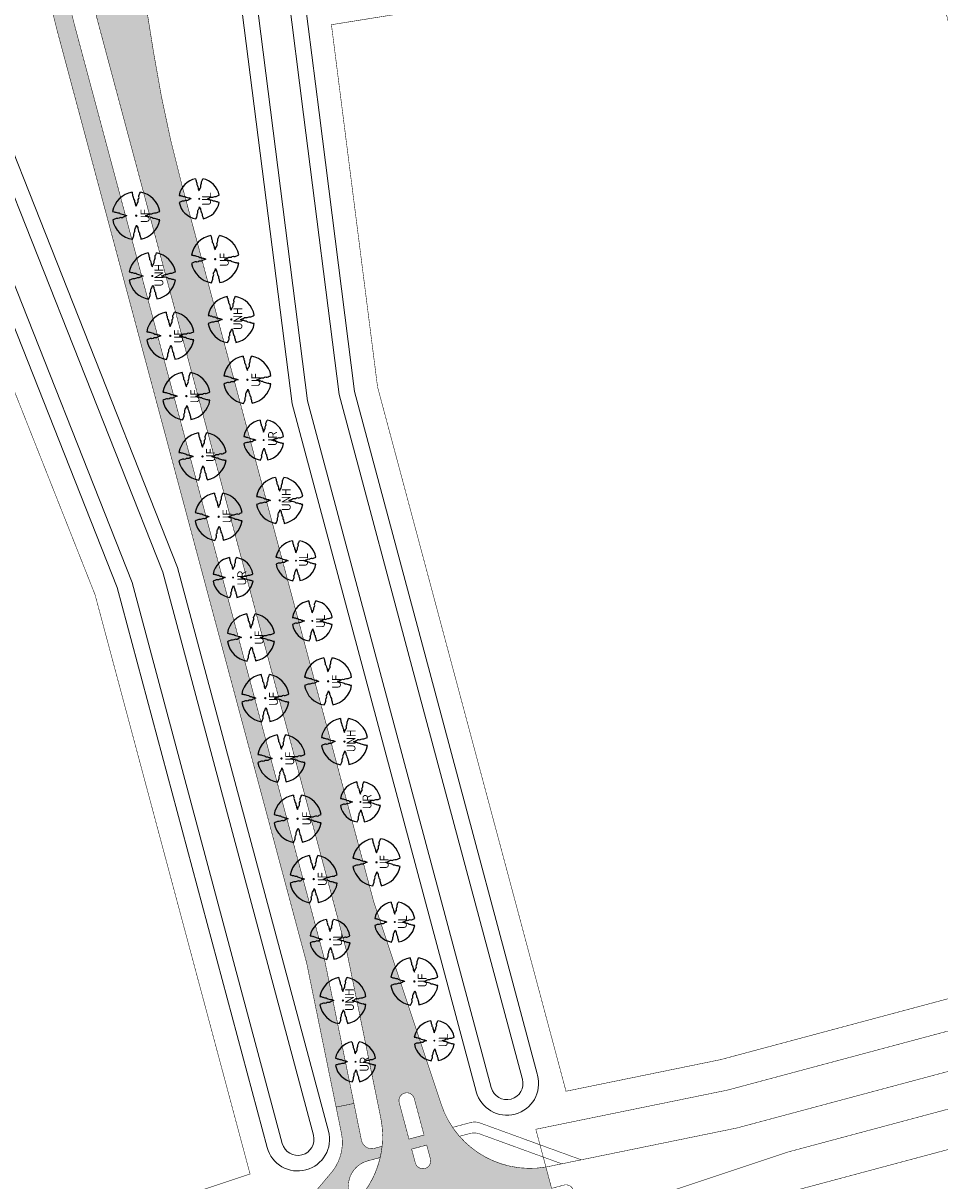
# Model space of a CAD drawing. Header units: metres. Extents: x 102000 to 105000, y 414600 to 420766.
# Tile 163 of 256: x 103033 to 103209, y 419170 to 419392. Entities that reach past the tile are written whole.
import ezdxf

# ---------------------------------------------------------------- set-up
doc = ezdxf.new("R2010")
doc.units = ezdxf.units.M
doc.layers.get('0').update_dxf_attribs({"color": 8})
for name, color, linetype, lineweight in [('00-Ontwerp DKIV', 8, 'Continuous', 0), ('N-WE-GR-BOOM-T35-500', 50, 'Continuous', 35), ('N-WE-GW-TALUDLIJN-G', 90, 'Continuous', 18), ('N-WE-WH-WATERLIJN-G', 150, 'Continuous', 5)]:
    doc.layers.add(name, color=color, linetype=linetype, lineweight=lineweight)
doc.layers.add('N-GV-GR-BOOM_2020-2021-S', color=7, linetype='Continuous', lineweight=25, true_color=0x1f7f00)
doc.styles.add('NLCS-ISO-M500-T35', font='NLCS-ISO.ttf', dxfattribs={"height": 1.75})

# ---------------------------------------------------------------- blocks, each defined once
blk = doc.blocks.new('N-SGR-BOOM_1E GROOTTE')
at = {"ltscale": 0.1}
h = blk.add_hatch(color=256, dxfattribs=at)
edge = h.paths.add_edge_path()
edge.add_arc((-0.001990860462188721, 0.003386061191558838), 0.15, 0, 360)
at = {"flags": 128}
for points in [[(-0.524, 2.9575), (-0.514, 2.7865), (-0.463, 2.7055), (-0.451, 2.6245), (-0.454, 2.5555), (-0.41, 2.4485), (-0.369, 2.3205), (-0.356, 2.1315), (-0.288, 2.0405), (-0.234, 1.9285), (-0.203, 1.7705), (-0.139, 1.5935), (-0.134, 1.4535), (-0.085, 1.3455), (-0.039, 1.2505), (-0.004, 1.1785), (0.06100000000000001, 1.3985), (0.129, 1.5215), (0.191, 1.6395), (0.24, 1.7205), (0.246, 1.8335), (0.231, 1.9505), (0.258, 2.0405), (0.313, 2.1495), (0.354, 2.2995), (0.34, 2.3615), (0.339, 2.5025), (0.381, 2.6195), (0.426, 2.7135), (0.467, 2.8215), (0.53, 2.9555)], [(-2.958, 0.5175000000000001), (-2.785, 0.5075000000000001), (-2.702, 0.4585), (-2.622, 0.4455), (-2.554, 0.4515), (-2.446, 0.4055), (-2.32, 0.3645), (-2.13, 0.3505), (-2.041, 0.2835), (-1.924, 0.2255), (-1.766, 0.1955), (-1.593, 0.1345), (-1.453, 0.1295), (-1.344, 0.0805), (-1.25, 0.0355), (-1.177, -0.0015), (-1.397, -0.0655), (-1.521, -0.1335), (-1.638, -0.1955), (-1.719, -0.2455), (-1.831, -0.2495), (-1.949, -0.2355), (-2.041, -0.2625), (-2.149, -0.3165), (-2.297, -0.3585), (-2.359, -0.3455), (-2.501, -0.3465), (-2.617, -0.3875), (-2.711, -0.4315), (-2.82, -0.4705), (-2.954, -0.5355)], [(2.952, -0.5145000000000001), (2.779, -0.5045000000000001), (2.697, -0.4545), (2.618, -0.4415), (2.55, -0.4475), (2.439, -0.4015), (2.313, -0.3605), (2.125, -0.3465), (2.034, -0.2805), (1.92, -0.2245), (1.763, -0.1925), (1.588, -0.1305), (1.446, -0.1255), (1.339, -0.0775), (1.244, -0.0305), (1.172, 0.005500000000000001), (1.392, 0.0695), (1.515, 0.1365), (1.632, 0.1995), (1.712, 0.2495), (1.824, 0.2535), (1.944, 0.2385), (2.034, 0.2665), (2.142, 0.3195), (2.292, 0.3635), (2.354, 0.3495), (2.494, 0.3485), (2.612, 0.3885), (2.706, 0.4365), (2.815, 0.4755), (2.95, 0.5385)], [(-0.479, -2.9585), (-0.414, -2.8235), (-0.373, -2.7165), (-0.33, -2.6225), (-0.289, -2.5045), (-0.288, -2.3645), (-0.303, -2.3005), (-0.26, -2.1515), (-0.208, -2.0425), (-0.18, -1.9525), (-0.193, -1.8345), (-0.188, -1.7235), (-0.138, -1.6425), (-0.075, -1.5255), (-0.007, -1.4015), (0.055, -1.1805), (0.093, -1.2535), (0.137, -1.3475), (0.186, -1.4565), (0.192, -1.5955), (0.254, -1.7715), (0.284, -1.9305), (0.34, -2.0425), (0.407, -2.1335), (0.422, -2.3225), (0.463, -2.4495), (0.508, -2.5585), (0.502, -2.6255), (0.516, -2.7085), (0.5650000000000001, -2.7875), (0.5760000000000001, -2.9405)]]:
    blk.add_lwpolyline(points, dxfattribs=at)
for start, end in [(100.0002194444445, 170.1098166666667), (10.29992500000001, 79.79196666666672), (190.3241250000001, 260.8432527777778), (281.0945583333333, 350.0620888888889)]:
    blk.add_arc((-0.001990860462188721, 0.003386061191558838), 2.999994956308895, start, end)

msp = doc.modelspace()

# ---------------------------------------------------------------- hatches: boundary and pattern name
at = {"layer": '00-Ontwerp DKIV', "transparency": 33554623}
h = msp.add_hatch(color=256, dxfattribs=at)
h.dxf.hatch_style = 1
edge = h.paths.add_edge_path()
edge.add_line((103033.0812714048, 419422.9707705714), (103033.0810908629, 419422.9707416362))
edge.add_line((103033.0810908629, 419422.9707416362), (103033.9557693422, 419417.5099868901))
edge.add_line((103033.9557693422, 419417.5099868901), (103035.6407670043, 419406.99642204))
edge.add_arc((103191.4029866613, 419431.9602644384), 157.7499999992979, 189.105299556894, 194.9859521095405)
edge.add_line((103039.018181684, 419391.1689208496), (103087.0617295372, 419211.6919527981))
edge.add_line((103087.0617295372, 419211.6919527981), (103092.7232568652, 419183.9941474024))
edge.add_line((103092.7232568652, 419183.9941474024), (103096.1523546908, 419184.6950668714))
edge.add_line((103096.1523546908, 419184.6950668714), (103090.4698186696, 419212.4956527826))
edge.add_line((103090.4698186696, 419212.4956527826), (103072.1161587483, 419281.0596823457))
edge.add_line((103072.1161587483, 419281.0596823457), (103042.8567141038, 419390.3646076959))
edge.add_line((103042.8567141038, 419390.3646076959), (103042.3991440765, 419392.0739585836))
edge.add_arc((103191.4029866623, 419431.960264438), 154.2500000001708, 189.1052995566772, 194.9859521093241, ccw=False)
edge.add_line((103039.0966641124, 419407.55029493), (103037.4180128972, 419418.0242610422))
edge.add_line((103037.4180128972, 419418.0242610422), (103036.5364899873, 419423.5245347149))
edge.add_line((103036.5364899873, 419423.5245347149), (103036.2201807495, 419425.4981503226))
edge.add_line((103036.2201807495, 419425.4981503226), (103034.870358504, 419433.9203837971))
edge.add_arc((103191.126277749, 419458.9633508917), 158.2500000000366, 176.5488766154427, 189.1052995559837, ccw=False)
edge.add_line((103033.1632620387, 419468.4895341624), (103039.7063252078, 419576.9859825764))
edge.add_arc((102944.7025416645, 419582.7201218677), 95.17667382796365, 356.5459912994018, 363.9887801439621)
edge.add_line((103039.6486681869, 419589.3407184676), (103037.2115878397, 419624.3161801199))
edge.add_arc((103145.1997497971, 419631.8407649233), 108.2499999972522, 176.5488601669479, 183.9859112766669, ccw=False)
edge.add_line((103037.1460616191, 419638.3571266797), (103038.2360772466, 419656.4316616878))
edge.add_arc((103040.2324502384, 419656.3112670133), 1.999999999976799, 86.54886016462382, 176.548860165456, ccw=False)
edge.add_arc((103029.4098190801, 419471.1663908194), 187.4609211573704, 86.23506507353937, 86.65345806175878, ccw=False)
edge.add_arc((103024.5027553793, 419652.9694413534), 17.99999998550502, 16.96874591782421, 22.34162842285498)
edge.add_arc((103012.196395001, 419647.578965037), 31.43314828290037, 22.90275918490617, 25.89345473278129)
edge.add_arc((103041.0688435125, 419671.2905845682), 10.00250373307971, 262.89970807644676, 266.59004441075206, ccw=False)
edge.add_arc((103041.0685728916, 419671.2880951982), 10.00000000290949, 251.62553758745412, 262.89948372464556, ccw=False)
edge.add_arc((103041.0685728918, 419671.2880951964), 10.00000000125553, 229.7810516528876, 251.6255375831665, ccw=False)
edge.add_arc((103024.9258166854, 419652.1985320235), 15.00000000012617, 49.78105165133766, 83.745910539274)
edge.add_line((103026.559884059, 419667.1092605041), (103011.699618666, 419668.7377976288))
edge.add_line((103011.699618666, 419668.7377976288), (103003.013164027, 419669.6897465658))
edge.add_line((103003.013164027, 419669.6897465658), (103000.7459378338, 419669.9382119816))
edge.add_line((103000.7459378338, 419669.9382119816), (102989.442903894, 419671.817635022))
edge.add_line((102989.442903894, 419671.817635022), (102984.1201404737, 419672.7081775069))
edge.add_line((102984.1201404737, 419672.7081775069), (102983.9240873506, 419669.7816483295))
edge.add_line((102983.9240873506, 419669.7816483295), (103000.330134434, 419666.9658186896))
edge.add_line((103000.330134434, 419666.9658186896), (103003.2410472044, 419666.6468116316))
edge.add_line((103003.2410472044, 419666.6468116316), (103011.3768097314, 419665.7552130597))
edge.add_line((103011.3768097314, 419665.7552130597), (103026.2336024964, 419664.1270564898))
edge.add_arc((103024.9258167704, 419652.1985321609), 11.99999984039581, 49.781051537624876, 83.74335595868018, ccw=False)
edge.add_arc((103041.0685729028, 419671.28809521), 13.00000001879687, 229.7810516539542, 233.3124028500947)
edge.add_arc((103041.0685728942, 419671.2880952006), 13.00000000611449, 233.3124028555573, 236.8437540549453)
edge.add_arc((103032.8647110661, 419658.730361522), 2.000000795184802, -3.4511266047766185, 56.8437408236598, ccw=False)
edge.add_line((103034.8610848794, 419658.6099672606), (103034.742424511, 419656.6423523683))
edge.add_line((103034.742424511, 419656.6423523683), (103033.6524088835, 419638.5678173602))
edge.add_arc((103145.199749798, 419631.8407649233), 111.7499999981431, 176.5488601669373, 183.9859112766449)
edge.add_line((103033.7200537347, 419624.0728910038), (103036.157134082, 419589.0974293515))
edge.add_arc((102944.7011916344, 419582.7201156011), 91.67802102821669, -3.4539539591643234, 3.9888348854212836, ccw=False)
edge.add_line((103036.2126830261, 419577.1968481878), (103029.669609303, 419468.7002248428))
edge.add_arc((103191.1262823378, 419458.9633511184), 161.7500045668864, 176.5488764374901, 189.1052993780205)
edge.add_line((103031.4144613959, 419433.3665109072), (103032.763979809, 419424.9505156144))
edge.add_line((103032.763979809, 419424.9505156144), (103033.0812714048, 419422.9707705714))
h = msp.add_hatch(color=256, dxfattribs=at)
h.dxf.hatch_style = 1
edge = h.paths.add_edge_path()
edge.add_arc((103298.2239364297, 419477.8513539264), 252.0164552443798, 176.5749344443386, 189.9790041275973, ccw=False)
edge.add_line((103046.6576361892, 419492.907591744), (103056.301389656, 419652.8193898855))
edge.add_arc((103065.0630023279, 419652.79844855), 8.76163769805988, 149.2989375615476, 179.8630562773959, ccw=False)
edge.add_line((103057.5293711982, 419657.2717803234), (103041.7191091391, 419658.2227415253))
edge.add_arc((103024.502755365, 419652.9694413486), 18.00000000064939, -3.451139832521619, 16.96874591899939, ccw=False)
edge.add_line((103042.4701122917, 419651.8858892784), (103041.6379008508, 419638.0862386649))
edge.add_arc((103145.1997498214, 419631.8407649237), 103.7500000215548, 176.5488601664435, 183.9859112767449)
edge.add_line((103041.7007031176, 419624.6289804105), (103044.1366540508, 419589.6697274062))
edge.add_arc((102944.3785367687, 419582.7186098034), 99.99999999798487, -3.4511398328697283, 3.985911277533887, ccw=False)
edge.add_line((103044.1971863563, 419576.6988760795), (103037.6551040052, 419468.218691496))
edge.add_arc((103191.1263172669, 419458.9633528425), 153.7500393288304, 176.5488617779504, 189.1053011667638)
edge.add_line((103039.3136561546, 419434.6324975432), (103040.9006254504, 419424.7287544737))
edge.add_line((103040.9006254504, 419424.7287544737), (103041.5467097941, 419420.6993302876))
edge.add_line((103041.5467097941, 419420.6993302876), (103043.5399603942, 419408.2624172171))
edge.add_arc((103191.4029866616, 419431.9602644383), 149.7499999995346, 189.1052995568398, 194.985952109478)
edge.add_line((103046.746095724, 419393.2375785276), (103094.8516475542, 419213.5289813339))
edge.add_line((103094.8516475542, 419213.5289813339), (103101.3022678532, 419181.9707082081))
edge.add_arc((103083.666907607, 419178.3659795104), 18.00000000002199, -47.20717659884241, 11.55232174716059, ccw=False)
edge.add_line((103095.895196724, 419165.1573101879), (103095.9087119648, 419165.1068211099))
edge.add_line((103095.9087119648, 419165.1068211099), (103097.6368019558, 419158.6511706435))
edge.add_line((103097.6368019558, 419158.6511706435), (103097.6480606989, 419158.609111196))
edge.add_line((103097.6480606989, 419158.609111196), (103097.6510261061, 419158.5980332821))
edge.add_line((103097.6510261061, 419158.5980332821), (103099.8244820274, 419159.1798379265))
edge.add_arc((103100.2123716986, 419157.7308584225), 1.500000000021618, -75.01404788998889, 104.98659888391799, ccw=False)
edge.add_line((103100.6002450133, 419156.28187454), (103098.4267727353, 419155.7000655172))
edge.add_line((103098.4267727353, 419155.7000655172), (103098.4329879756, 419155.6768471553))
edge.add_line((103098.4329879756, 419155.6768471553), (103100.1157329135, 419149.3905928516))
edge.add_line((103100.1157329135, 419149.3905928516), (103100.1204740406, 419149.3728813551))
edge.add_arc((103095.5357731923, 419131.9665457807), 17.99999999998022, 18.419582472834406, 75.24385856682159, ccw=False)
edge.add_line((103112.6135985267, 419137.6540656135), (103125.6026156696, 419098.6521504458))
edge.add_line((103125.6026156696, 419098.6521504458), (103163.4536399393, 418957.2515383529))
edge.add_line((103163.4536399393, 418957.2515383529), (103169.9042602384, 418925.6932652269))
edge.add_arc((103152.2688999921, 418922.0885365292), 18.00000000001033, -47.2071765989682, 11.55232174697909, ccw=False)
edge.add_line((103164.4971891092, 418908.8798672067), (103164.5107043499, 418908.8293781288))
edge.add_line((103164.5107043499, 418908.8293781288), (103166.238794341, 418902.3737276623))
edge.add_line((103166.238794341, 418902.3737276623), (103166.2530184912, 418902.320590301))
edge.add_line((103166.2530184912, 418902.320590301), (103168.4264744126, 418902.9023949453))
edge.add_arc((103168.8143640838, 418901.4534154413), 1.500000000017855, -75.01404788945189, 104.9865988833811, ccw=False)
edge.add_line((103169.2022373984, 418900.0044315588), (103167.0287651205, 418899.422622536))
edge.add_line((103167.0287651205, 418899.422622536), (103167.0349803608, 418899.3994041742))
edge.add_line((103167.0349803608, 418899.3994041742), (103168.7177252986, 418893.1131498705))
edge.add_line((103168.7177252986, 418893.1131498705), (103168.7224664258, 418893.0954383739))
edge.add_arc((103164.1377655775, 418875.6891027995), 17.99999999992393, 18.4195824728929, 75.2438585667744, ccw=False)
edge.add_line((103181.2155909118, 418881.3766226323), (103194.2046080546, 418842.3747074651))
edge.add_line((103194.2046080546, 418842.3747074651), (103231.823976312, 418701.8394960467))
edge.add_line((103231.823976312, 418701.8394960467), (103238.2745966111, 418670.281222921))
edge.add_arc((103220.6392363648, 418666.6764942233), 18.00000000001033, -47.2071765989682, 11.55232174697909, ccw=False)
edge.add_line((103232.8675254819, 418653.4678249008), (103232.8810407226, 418653.4173358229))
edge.add_line((103232.8810407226, 418653.4173358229), (103234.6091307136, 418646.9616853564))
edge.add_line((103234.6091307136, 418646.9616853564), (103234.6233548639, 418646.908547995))
edge.add_line((103234.6233548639, 418646.908547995), (103236.7968107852, 418647.4903526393))
edge.add_arc((103237.1847004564, 418646.0413731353), 1.500000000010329, -75.01404789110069, 104.98659888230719, ccw=False)
edge.add_line((103237.572573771, 418644.5923892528), (103235.3991014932, 418644.01058023))
edge.add_line((103235.3991014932, 418644.01058023), (103235.4053167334, 418643.9873618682))
edge.add_line((103235.4053167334, 418643.9873618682), (103237.0880616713, 418637.7011075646))
edge.add_line((103237.0880616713, 418637.7011075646), (103237.0928027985, 418637.683396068))
edge.add_arc((103232.5081019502, 418620.2770604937), 17.99999999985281, 18.41958247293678, 75.2438585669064, ccw=False)
edge.add_line((103249.5859272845, 418625.9645803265), (103262.5749444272, 418586.9626651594))
edge.add_line((103262.5749444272, 418586.9626651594), (103290.1222633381, 418484.0537523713))
edge.add_line((103290.1222633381, 418484.0537523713), (103297.836137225, 418446.292630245))
edge.add_arc((103314.5047993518, 418407.4697220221), 42.24999999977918, 107.02271534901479, 113.23632460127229, ccw=False)
edge.add_line((103302.1360773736, 418447.8686974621), (103301.856304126, 418448.9131974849))
edge.add_line((103301.856304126, 418448.9131974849), (103300.2505772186, 418454.9079872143))
edge.add_arc((103301.6995005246, 418455.2960867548), 1.500000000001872, 14.994587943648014, 194.9948977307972, ccw=False)
edge.add_line((103303.1484259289, 418455.6841784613), (103304.7543138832, 418449.6887874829))
edge.add_line((103304.7543138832, 418449.6887874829), (103305.0272221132, 418448.669917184))
edge.add_line((103305.0272221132, 418448.669917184), (103306.1321855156, 418448.9657008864))
edge.add_arc((103294.4959860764, 418492.4352173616), 44.99999999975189, 284.9859521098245, 289.9286120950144)
edge.add_line((103309.8341939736, 418450.1299058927), (103307.6012664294, 418456.8373155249))
edge.add_line((103307.6012664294, 418456.8373155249), (103302.707958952, 418471.5361434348))
edge.add_arc((103359.6362746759, 418490.4878418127), 60.00000002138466, 198.4128380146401, 213.1251651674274)
edge.add_arc((103359.6362746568, 418490.4878418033), 60.00000000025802, 213.1251651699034, 220.1845762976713)
edge.add_arc((103359.6362746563, 418490.4878418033), 59.99999999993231, 220.1845762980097, 223.7621945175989)
edge.add_arc((103359.6362746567, 418490.4878418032), 60.0000000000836, 223.7621945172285, 284.9859521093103)
edge.add_line((103375.1512072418, 418432.5284865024), (103387.0106692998, 418435.7031034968))
edge.add_line((103387.0106692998, 418435.7031034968), (103385.8938181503, 418439.8814131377))
edge.add_line((103385.8938181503, 418439.8814131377), (103385.8824319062, 418439.8783653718))
edge.add_line((103385.8824319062, 418439.8783653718), (103374.0131983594, 418436.7013171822))
edge.add_arc((103359.5333792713, 418490.796925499), 55.99999999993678, 225.2215921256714, 284.9851210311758, ccw=False)
edge.add_arc((103359.533379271, 418490.796925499), 55.9999999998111, 221.3891326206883, 225.2215921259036, ccw=False)
edge.add_arc((103359.5333792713, 418490.796925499), 56.00000000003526, 198.4128380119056, 221.3891326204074, ccw=False)
edge.add_line((103306.4002846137, 418473.1086736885), (103277.8963273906, 418558.7306714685))
edge.add_line((103277.8963273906, 418558.7306714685), (103267.6561565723, 418596.9850238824))
edge.add_line((103267.6561565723, 418596.9850238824), (103261.2171809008, 418628.5322969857))
edge.add_arc((103278.8535710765, 418632.131983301), 17.99999999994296, 108.50536345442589, 191.5359399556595, ccw=False)
edge.add_line((103273.1404893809, 418649.2012743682), (103271.9134875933, 418653.7850024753))
edge.add_line((103271.9134875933, 418653.7850024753), (103262.688286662, 418651.3155414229))
edge.add_arc((103262.3004151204, 418652.76452578), 1.499999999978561, 104.9855703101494, 284.9858819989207, ccw=False)
edge.add_line((103261.9125514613, 418654.2135122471), (103271.1377409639, 418656.6829702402))
edge.add_line((103271.1377409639, 418656.6829702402), (103270.0380655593, 418660.7910433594))
edge.add_arc((103266.9770112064, 418678.5288545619), 18.00000000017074, 198.4195824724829, 279.79122475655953, ccw=False)
edge.add_line((103249.8991858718, 418672.8413347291), (103236.910168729, 418711.8432498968))
edge.add_line((103236.910168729, 418711.8432498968), (103199.2858201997, 418852.3970661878))
edge.add_line((103199.2858201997, 418852.3970661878), (103192.8468445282, 418883.9443392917))
edge.add_arc((103210.4832347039, 418887.5440256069), 17.99999999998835, 108.50536345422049, 191.5359399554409, ccw=False)
edge.add_line((103204.7701530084, 418904.6133166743), (103203.5431512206, 418909.1970447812))
edge.add_line((103203.5431512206, 418909.1970447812), (103194.3179502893, 418906.7275837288))
edge.add_arc((103193.9300805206, 418908.1765685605), 1.499999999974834, 104.9855002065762, 284.9858118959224, ccw=False)
edge.add_line((103193.5422186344, 418909.6255555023), (103202.7674045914, 418912.0950125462))
edge.add_line((103202.7674045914, 418912.0950125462), (103201.6677291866, 418916.2030856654))
edge.add_arc((103198.6066748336, 418933.9408968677), 18.00000000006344, 198.4195824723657, 279.79122475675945, ccw=False)
edge.add_line((103181.5288494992, 418928.253377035), (103168.5398323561, 418967.2552922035))
edge.add_line((103168.5398323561, 418967.2552922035), (103130.6838278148, 419108.674509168))
edge.add_line((103130.6838278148, 419108.674509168), (103124.244852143, 419140.2217822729))
edge.add_arc((103141.8812423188, 419143.8214685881), 18.00000000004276, 108.5053634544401, 191.5359399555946, ccw=False)
edge.add_line((103136.1681606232, 419160.8907596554), (103134.9411588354, 419165.4744877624))
edge.add_line((103134.9411588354, 419165.4744877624), (103125.7159579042, 419163.00502671))
edge.add_arc((103125.3280881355, 419164.4540115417), 1.499999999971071, 104.9855002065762, 284.9858118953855, ccw=False)
edge.add_line((103124.9402262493, 419165.9029984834), (103134.1654122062, 419168.3724555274))
edge.add_line((103134.1654122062, 419168.3724555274), (103133.0657368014, 419172.4805286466))
edge.add_arc((103130.0046824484, 419190.2183398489), 18.0000000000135, 198.4195824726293, 279.79122475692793, ccw=False)
edge.add_line((103112.926857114, 419184.5308200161), (103099.9378399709, 419223.5327351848))
edge.add_line((103099.9378399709, 419223.5327351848), (103062.996899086, 419361.5335357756))
edge.add_arc((103304.7357101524, 419426.2437337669), 250.2499999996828, 189.1052995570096, 194.9859521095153, ccw=False)
edge.add_line((103057.639066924, 419386.6418221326), (103051.9365311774, 419422.2228681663))
edge.add_line((103051.9365311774, 419422.2228681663), (103051.9234976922, 419422.3041907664))
edge.add_line((103051.9234976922, 419422.3041907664), (103050.0201575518, 419434.1801063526))
edge = h.paths.add_edge_path(flags=16)
edge.add_line((103045.2527020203, 419421.2725162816), (103048.2174958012, 419421.7310650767))
edge.add_line((103048.2174958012, 419421.7310650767), (103048.2175775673, 419421.7305548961))
edge.add_line((103048.2175775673, 419421.7305548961), (103049.278254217, 419415.112449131))
edge.add_arc((103047.7971554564, 419414.8750750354), 1.499999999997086, -170.89470044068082, 9.105299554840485, ccw=False)
edge.add_line((103046.3160566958, 419414.6377009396), (103045.2528414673, 419421.2716461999))
edge.add_line((103045.2528414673, 419421.2716461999), (103045.2527022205, 419421.2725163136))
edge.add_line((103045.2527022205, 419421.2725163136), (103045.2527020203, 419421.2725162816))
edge = h.paths.add_edge_path(flags=16)
edge.add_line((103047.5661013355, 419425.795449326), (103044.6047268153, 419425.3215322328))
edge.add_line((103044.6047268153, 419425.3215322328), (103043.6258169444, 419431.4234868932))
edge.add_arc((103045.106915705, 419431.660860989), 1.500000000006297, 9.105299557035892, 189.1052995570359, ccw=False)
edge.add_line((103046.5880144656, 419431.8982350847), (103047.5662379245, 419425.7945970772))
edge.add_line((103047.5662379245, 419425.7945970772), (103047.5661013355, 419425.795449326))
edge = h.paths.add_edge_path(flags=16)
edge.add_line((103049.3330490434, 419657.7082529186), (103047.3375545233, 419657.8430923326))
edge.add_line((103047.3375545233, 419657.8430923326), (103046.704015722, 419647.3379344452))
edge.add_line((103046.704015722, 419647.3379344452), (103045.7916956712, 419632.2099305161))
edge.add_arc((103145.6221893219, 419626.0611728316), 100.019671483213, 176.4754918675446, 183.9855418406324)
edge.add_line((103045.8444033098, 419619.1093311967), (103047.2812701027, 419598.4883126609))
edge.add_arc((103048.2788512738, 419598.5578239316), 1.000000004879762, 183.9859166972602, 363.9859301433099)
edge.add_line((103049.2764324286, 419598.6273354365), (103047.8486009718, 419619.1186844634))
edge.add_arc((103147.6067182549, 419626.0698021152), 100.0000000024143, 176.54886016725, 183.9859113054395, ccw=False)
edge.add_line((103047.7880686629, 419632.0895358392), (103049.3330490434, 419657.7082529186))
edge = h.paths.add_edge_path(flags=16)
edge.add_line((103109.6293821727, 419178.6266078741), (103106.731408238, 419177.8508842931))
edge.add_line((103106.731408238, 419177.8508842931), (103104.8566930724, 419184.8542845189))
edge.add_arc((103106.3056725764, 419185.2421741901), 1.500000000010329, 14.985952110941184, 194.9865988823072, ccw=False)
edge.add_line((103107.7546564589, 419185.6300475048), (103109.6293821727, 419178.6266078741))
edge = h.paths.add_edge_path(flags=16)
edge.add_line((103110.1465465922, 419176.6946293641), (103110.8576439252, 419174.0381728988))
edge.add_arc((103109.4086596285, 419173.6503011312), 1.499999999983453, -165.0144386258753, 14.985890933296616, ccw=False)
edge.add_line((103107.9596731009, 419173.2624376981), (103107.2485726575, 419175.9189057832))
edge.add_line((103107.2485726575, 419175.9189057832), (103110.1465465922, 419176.6946293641))
edge = h.paths.add_edge_path(flags=16)
edge.add_line((103118.2918829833, 419146.2659798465), (103115.3939090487, 419145.4902562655))
edge.add_line((103115.3939090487, 419145.4902562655), (103114.6828170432, 419148.1466928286))
edge.add_arc((103116.1317965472, 419148.5345824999), 1.500000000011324, 14.985952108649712, 194.9865988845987, ccw=False)
edge.add_line((103117.5807804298, 419148.9224558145), (103118.2918829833, 419146.2659798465))
edge = h.paths.add_edge_path(flags=16)
edge.add_line((103115.9110734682, 419143.5582777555), (103118.8090474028, 419144.3340013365))
edge.add_line((103118.8090474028, 419144.3340013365), (103120.683767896, 419137.3305812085))
edge.add_arc((103119.2347835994, 419136.9427094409), 1.499999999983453, -165.0144386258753, 14.985890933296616, ccw=False)
edge.add_line((103117.7857970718, 419136.5548460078), (103115.9110734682, 419143.5582777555))
edge = h.paths.add_edge_path(flags=16)
edge.add_line((103175.3334006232, 418921.5734413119), (103178.231374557, 418922.3491648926))
edge.add_line((103178.231374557, 418922.3491648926), (103176.3567182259, 418929.3523453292))
edge.add_arc((103174.9077343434, 418928.9644720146), 1.500000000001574, 14.98595210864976, 194.9859521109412)
edge.add_line((103173.4587504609, 418928.5765986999), (103175.3334006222, 418921.5734413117))
edge = h.paths.add_edge_path(flags=16)
edge.add_line((103178.7485389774, 418920.4171863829), (103175.8505650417, 418919.6414628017))
edge.add_line((103175.8505650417, 418919.6414628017), (103176.5617374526, 418916.984725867))
edge.add_arc((103178.010721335, 418917.3725991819), 1.49999999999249, 194.9859521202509, 374.9859521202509)
edge.add_line((103179.4597052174, 418917.7604724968), (103178.7485389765, 418920.4171863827))
edge = h.paths.add_edge_path(flags=16)
edge.add_line((103183.9959014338, 418889.2128132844), (103186.8938753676, 418889.988536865))
edge.add_line((103186.8938753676, 418889.988536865), (103186.1828421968, 418892.6447536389))
edge.add_arc((103184.7338583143, 418892.2568803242), 1.500000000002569, 14.98595211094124, 194.9859521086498)
edge.add_line((103183.2848744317, 418891.8690070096), (103183.9959014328, 418889.2128132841))
edge = h.paths.add_edge_path(flags=16)
edge.add_line((103187.411039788, 418888.0565583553), (103184.5130658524, 418887.2808347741))
edge.add_line((103184.5130658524, 418887.2808347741), (103186.3878614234, 418880.2771341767))
edge.add_arc((103187.8368453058, 418880.6650074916), 1.49999999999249, 194.9859521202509, 374.9859521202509)
edge.add_line((103189.2858291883, 418881.0528808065), (103187.4110397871, 418888.056558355))
edge = h.paths.add_edge_path(flags=16)
edge.add_line((103243.7037369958, 418666.161399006), (103246.6017109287, 418666.9371225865))
edge.add_line((103246.6017109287, 418666.9371225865), (103244.7270973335, 418673.9401433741))
edge.add_arc((103243.278113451, 418673.5522700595), 1.500000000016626, 14.98595211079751, 194.9859521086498)
edge.add_line((103241.8291295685, 418673.1643967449), (103243.703736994, 418666.1613990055))
edge = h.paths.add_edge_path(flags=16)
edge.add_line((103247.11887535, 418665.0051440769), (103244.2209014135, 418664.2294204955))
edge.add_line((103244.2209014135, 418664.2294204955), (103244.9321165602, 418661.5725239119))
edge.add_arc((103246.3811004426, 418661.9603972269), 1.49999999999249, 194.9859521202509, 374.9859521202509)
edge.add_line((103247.830084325, 418662.3482705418), (103247.1188753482, 418665.0051440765))
edge = h.paths.add_edge_path(flags=16)
edge.add_line((103252.3662378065, 418633.8007709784), (103255.2642117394, 418634.5764945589))
edge.add_line((103255.2642117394, 418634.5764945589), (103254.5532213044, 418637.2325516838))
edge.add_arc((103253.1042374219, 418636.8446783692), 1.499999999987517, 14.98595210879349, 194.9859521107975)
edge.add_line((103251.6552535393, 418636.4568050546), (103252.3662378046, 418633.8007709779))
edge = h.paths.add_edge_path(flags=16)
edge.add_line((103255.7813761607, 418632.6445160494), (103252.8834022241, 418631.8687924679))
edge.add_line((103252.8834022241, 418631.8687924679), (103254.758240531, 418624.8649322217))
edge.add_arc((103256.2072244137, 418625.2528055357), 1.499999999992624, 194.9859520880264, 374.9859520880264)
edge.add_line((103257.6562082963, 418625.6406788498), (103255.7813761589, 418632.6445160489))
h = msp.add_hatch(color=256, dxfattribs=at)
h.dxf.hatch_style = 1
edge = h.paths.add_edge_path()
edge.add_line((103095.9076001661, 419165.1109744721), (103095.895196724, 419165.1573101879))
edge.add_line((103095.895196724, 419165.1573101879), (103095.2591170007, 419167.5335222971))
edge.add_arc((103100.0890632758, 419168.8264333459), 5.000000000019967, 104.9854964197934, 194.9859521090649, ccw=False)
edge.add_line((103098.796190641, 419173.6563899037), (103101.2017376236, 419174.3003016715))
edge.add_arc((103083.6669076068, 419178.3659795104), 18.00000000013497, 346.9458991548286, 353.9485091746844)
edge.add_line((103101.5666036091, 419176.4683802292), (103100.0789141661, 419176.0701586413))
edge.add_arc((103099.5617651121, 419178.0021412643), 1.999999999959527, 191.5523217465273, 284.9854964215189, ccw=False)
edge.add_line((103097.6022806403, 419177.6016158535), (103096.1523546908, 419184.6950668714))
edge.add_line((103096.1523546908, 419184.6950668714), (103092.7232568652, 419183.9941474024))
edge.add_line((103092.7232568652, 419183.9941474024), (103093.7428754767, 419179.0058825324))
edge.add_arc((103084.9251953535, 419177.2035181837), 9.000000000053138, -40.0280957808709, 11.55232174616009, ccw=False)
edge.add_line((103091.8167577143, 419171.4150496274), (103085.5927730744, 419164.0049759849))
edge.add_line((103085.5927730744, 419164.0049759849), (103086.224005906, 419161.6468704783))
edge.add_line((103086.224005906, 419161.6468704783), (103090.6802867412, 419166.9523734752))
edge.add_arc((103091.4460158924, 419166.3092103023), 1.000000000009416, 14.985952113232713, 139.9719042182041, ccw=False)
edge.add_line((103092.4120051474, 419166.5677925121), (103093.3205703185, 419163.173652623))
edge.add_line((103093.3205703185, 419163.173652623), (103093.332499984, 419163.1290868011))
edge.add_line((103093.332499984, 419163.1290868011), (103093.3363661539, 419163.1146438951))
edge.add_line((103093.3363661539, 419163.1146438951), (103094.7475715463, 419157.8427837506))
edge.add_line((103094.7475715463, 419157.8427837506), (103095.5288049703, 419154.9243188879))
edge.add_line((103095.5288049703, 419154.9243188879), (103095.5353782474, 419154.8997630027))
edge.add_line((103095.5353782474, 419154.8997630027), (103096.867184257, 419149.924516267))
edge.add_line((103096.867184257, 419149.924516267), (103097.8699961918, 419146.1782973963))
edge.add_arc((103096.9040069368, 419145.9197151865), 0.9999999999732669, -109.99999999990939, 14.98595211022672, ccw=False)
edge.add_line((103096.5619867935, 419144.9800225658), (103090.3378831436, 419147.2454110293))
edge.add_line((103090.3378831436, 419147.2454110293), (103090.9691159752, 419144.8873055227))
edge.add_line((103090.9691159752, 419144.8873055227), (103100.3287130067, 419141.4806907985))
edge.add_arc((103097.2505317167, 419133.0234572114), 9.000000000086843, 14.985952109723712, 70.00000000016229, ccw=False)
edge.add_line((103105.9444350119, 419135.3506970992), (103106.8232987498, 419132.067513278))
edge.add_line((103106.8232987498, 419132.067513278), (103110.2042611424, 419132.9725510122))
edge.add_line((103110.2042611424, 419132.9725510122), (103108.4588136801, 419139.4930440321))
edge.add_arc((103110.3907921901, 419140.0102084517), 1.999999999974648, 104.98549642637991, 194.9859521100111, ccw=False)
edge.add_line((103109.873643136, 419141.9421910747), (103110.4202010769, 419142.0884925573))
edge.add_arc((103095.5357731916, 419131.9665457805), 18.00000000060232, 34.21711249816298, 41.12120850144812)
edge.add_line((103109.0955333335, 419143.8043202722), (103106.9414502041, 419143.2277198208))
edge.add_arc((103105.6485775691, 419148.0576763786), 5.000000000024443, 194.985952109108, 284.98549642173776, ccw=False)
edge.add_line((103100.8186312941, 419146.7647653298), (103100.1204740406, 419149.3728813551))
edge.add_line((103100.1204740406, 419149.3728813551), (103100.1157329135, 419149.3905928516))
edge.add_line((103100.1157329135, 419149.3905928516), (103098.4329879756, 419155.6768471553))
edge.add_line((103098.4329879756, 419155.6768471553), (103097.6368019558, 419158.6511706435))
edge.add_line((103097.6368019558, 419158.6511706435), (103095.9076001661, 419165.1109744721))

# ---------------------------------------------------------------- linework, layer by layer
at = {"layer": '00-Ontwerp DKIV', "transparency": 33554687, "const_width": 0.1}
for points in [[(103561.1864003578, 419443.3536147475), (103418.8116018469, 419384.9461149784), (103412.2523259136, 419382.2552531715), (103226.5277435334, 419332.5393037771), (103205.7134720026, 419410.2954752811), (103091.826648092, 419392.0429572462), (103100.6931185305, 419322.4196967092), (103136.9320829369, 419187.0412796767), (103166.6793760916, 419193.1217293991), (103321.1958275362, 419234.483685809), (103494.8220513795, 419189.1546588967)], [(102783.8625444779, 419339.7550607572), (102860.5844537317, 419352.360083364), (102905.0126289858, 419359.7647792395), (102942.7711815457, 419365.9271542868), (103009.106761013, 419376.4852713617), (103046.3728878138, 419282.4817566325), (103076.1803244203, 419171.1296898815), (103042.0048971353, 419159.7480639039), (102794.7252537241, 419093.5546603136), (102787.1487679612, 419123.5750377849), (102768.8919983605, 419199.4433436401), (102754.9096732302, 419261.1387108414), (102795.275783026, 419270.2870812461)]]:
    msp.add_lwpolyline(points, close=True, dxfattribs=at)
at = {"layer": '00-Ontwerp DKIV', "transparency": 33554687, "const_width": 0.1, "flags": 128}
for points in [[(103134.1654122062, 419168.3724555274), (103133.0657368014, 419172.4805286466, -0.3707628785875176), (103112.926857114, 419184.5308200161), (103099.9378399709, 419223.5327351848), (103062.996899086, 419361.5335357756, -0.02566482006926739), (103057.639066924, 419386.6418221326), (103051.9365311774, 419422.2228681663)], [(103046.746095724, 419393.2375785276), (103094.8516475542, 419213.5289813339), (103101.3022678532, 419181.9707082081, -0.2621562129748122), (103095.895196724, 419165.1573101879)]]:
    msp.add_lwpolyline(points, format="xyb", dxfattribs=at)
at = {"layer": '00-Ontwerp DKIV', "transparency": 33554687, "const_width": 0.1}
for points in [[(103101.5666036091, 419176.4683802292, 0.07696254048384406), (103101.3022678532, 419181.9707082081), (103094.8516475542, 419213.5289813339), (103046.7460957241, 419393.2375785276, -0.02566482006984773), (103043.5399603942, 419408.2624172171), (103041.5467097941, 419420.6993302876), (103039.0868764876, 419420.3172223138, 0.4157805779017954), (103037.4180128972, 419418.0242610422), (103039.0966641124, 419407.55029493, 0.02566482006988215), (103042.3991440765, 419392.0739585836), (103090.4698186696, 419212.4956527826), (103097.6022806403, 419177.6016158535, 0.4318746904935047), (103100.0789141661, 419176.0701586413), (103101.5666036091, 419176.4683802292, 0.07696254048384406)], [(103514.5624215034, 419188.4508338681, -0.3727095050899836), (103508.1800041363, 419184.6400073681), (103508.1800041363, 419184.6400073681, -0.4126022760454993), (103503.5697430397, 419191.2054583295), (103501.0042120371, 419181.3395607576), (103495.2415557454, 419182.8440316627), (103496.2519785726, 419186.7143088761), (103488.5114241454, 419188.7351545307), (103487.5010013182, 419184.8648773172), (103354.9774788, 419219.463120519), (103330.8076160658, 419225.7732062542, 0.129955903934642), (103311.6380691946, 419225.7139544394), (103293.677889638, 419220.906258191), (103264.6982119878, 419213.1487918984), (103168.0571474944, 419187.2792908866), (103131.1250849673, 419179.7302494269), (103131.9230304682, 419176.74935302), (103132.2097694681, 419176.644988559), (103139.8598429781, 419173.8605895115), (103169.7793617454, 419179.9762427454), (103313.5774357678, 419218.4690350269, -0.12995590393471), (103328.9130732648, 419218.5164364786), (103511.2556248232, 419170.9118163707), (103514.5624215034, 419188.4508338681, -0.4120646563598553)], [(103136.5320695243, 419169.0059775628, -1.000005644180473), (103137.3078325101, 419166.1080141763), (103134.9411588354, 419165.4744877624), (103136.1681606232, 419160.8907596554, -0.0003742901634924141), (103136.1937224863, 419160.8992939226), (103139.5172511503, 419162.0061465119), (103143.1407850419, 419163.2129114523), (103179.6538245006, 419175.3730449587), (103313.5998155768, 419211.2285683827, -0.1299559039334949), (103328.9354530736, 419211.2759698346), (103516.4015677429, 419162.3337284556), (103518.1698076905, 419169.1067135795), (103328.9130732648, 419218.5164364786, 0.12995590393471), (103313.5774357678, 419218.4690350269), (103169.7793617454, 419179.9762427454), (103139.8598429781, 419173.8605895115), (103136.1152018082, 419173.0951718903), (103133.6094412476, 419172.5829857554, -0.007684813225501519), (103133.0657368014, 419172.4805286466), (103134.1654122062, 419168.3724555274), (103136.5320695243, 419169.0059775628, -1.000005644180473)], [(103492.8989135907, 419150.1701676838, -0.4144966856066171), (103500.4655096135, 419154.6087409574), (103500.8626641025, 419154.5050548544, -0.3588137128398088), (103505.4843660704, 419148.1182831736), (103509.5374167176, 419164.1257693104), (103328.9354530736, 419211.2759698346, 0.1299559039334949), (103313.5998155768, 419211.2285683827), (103179.6538245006, 419175.3730449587), (103143.142441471, 419163.2079377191), (103137.5795667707, 419156.5849600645), (103137.3833111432, 419156.3513044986), (103138.1110096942, 419153.6328306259), (103181.8103433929, 419168.186254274), (103315.5391419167, 419203.9836382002, -0.1299563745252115), (103327.0409102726, 419204.019200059), (103366.026504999, 419193.841134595), (103495.467460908, 419160.0476646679), (103492.8989135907, 419150.1701676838, -0.4144966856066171)], [(103109.6293821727, 419178.6266078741), (103106.731408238, 419177.8508842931), (103104.8566930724, 419184.8542845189, -1.000005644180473), (103107.7546564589, 419185.6300475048)], [(103115.1202545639, 419180.0963930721, 0.03013391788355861), (103116.4449223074, 419178.3805653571), (103118.4984439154, 419178.9302477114, -0.1538499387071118), (103120.3002279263, 419178.8513516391), (103132.5542632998, 419174.3912475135), (103131.9230304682, 419176.74935302), (103120.3919618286, 419180.9463187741, 0.1538499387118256), (103118.5901778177, 419181.0252148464), (103115.1202545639, 419180.0963930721, 0.03013391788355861)], [(103116.4449223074, 419178.3805653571, 0.2617389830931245), (103133.0657368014, 419172.4805286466), (103132.5542632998, 419174.3912475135), (103120.3002279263, 419178.8513516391, 0.1538499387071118), (103118.4984439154, 419178.9302477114), (103116.4449223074, 419178.3805653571, 0.2617389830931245)], [(103110.1465465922, 419176.6946293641), (103110.8576439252, 419174.0381728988, -1.000002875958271), (103107.9596731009, 419173.2624376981), (103107.2485726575, 419175.9189057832)], [(103095.895196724, 419165.1573101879, 0.1501339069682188), (103101.2017376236, 419174.3003016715), (103098.7961906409, 419173.6563899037, 0.4142158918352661), (103095.2591170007, 419167.5335222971), (103095.895196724, 419165.1573101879, 0.1501339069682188)], [(103133.0657368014, 419172.4805286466, 0.007684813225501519), (103133.6094412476, 419172.5829857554), (103136.1152018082, 419173.0951718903), (103132.8410022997, 419174.2868830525), (103132.5542632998, 419174.3912475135), (103133.0657368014, 419172.4805286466, 0.007684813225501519)]]:
    msp.add_lwpolyline(points, format="xyb", close=True, dxfattribs=at)
for points in [[(103035.6407670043, 419406.99642204, 0.02566482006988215), (103039.018181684, 419391.1689208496), (103087.0617295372, 419211.6919527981), (103092.7232568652, 419183.9941474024), (103096.1523546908, 419184.6950668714), (103090.4698186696, 419212.4956527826), (103072.1161587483, 419281.0596823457), (103042.8567141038, 419390.3646076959), (103042.3991440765, 419392.0739585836, -0.02566482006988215), (103039.0966641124, 419407.55029493)], [(103095.2591170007, 419167.5335222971, -0.4142158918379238), (103098.796190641, 419173.6563899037), (103101.2017376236, 419174.3003016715, 0.03056416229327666), (103101.5666036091, 419176.4683802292), (103100.0789141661, 419176.0701586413, -0.4318746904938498), (103097.6022806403, 419177.6016158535), (103096.1523546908, 419184.6950668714), (103092.7232568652, 419183.9941474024), (103093.7428754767, 419179.0058825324, -0.2289406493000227), (103091.8167577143, 419171.4150496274), (103085.5927730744, 419164.0049759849)]]:
    msp.add_lwpolyline(points, format="xyb", dxfattribs=at)
at = {"layer": 'N-WE-GW-TALUDLIJN-G', "color": 8, "transparency": 33554687, "flags": 128}
msp.add_lwpolyline([(103202.3469675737, 419431.2745123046), (103202.3469675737, 419431.2745123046), (103178.5146867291, 419430.2608392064), (103086.6539450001, 419415.3756469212), (103086.6539450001, 419415.3756469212, 0.3585090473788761), (103074.2941309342, 419397.5211431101), (103084.2694133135, 419319.1910241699), (103119.6609081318, 419186.9786333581, 0.0008027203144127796), (103119.665942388, 419186.9597050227, 0.9999959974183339), (103131.4510312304, 419190.1143335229), (103131.3852397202, 419190.3601118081), (103111.6858697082, 419263.9513297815), (103096.2675692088, 419321.5496952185), (103089.4409561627, 419375.1551363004), (103086.6226719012, 419397.2854914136, -0.284397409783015), (103088.702286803, 419402.6820633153), (103203.3601986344, 419421.0802749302, 0.4127694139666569), (103207.4319690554, 419427.0879460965, 0.3620349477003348)], format="xyb", close=True, dxfattribs=at)
msp.add_lwpolyline([(103024.3080607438, 419350.3507655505), (103050.6523474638, 419283.8975073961), (103079.4715427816, 419176.2372277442, 0.9987741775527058), (103091.2604808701, 419179.3774051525), (103062.2544381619, 419287.7357647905), (103022.0434946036, 419389.1675568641, 0.273084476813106)], format="xyb", dxfattribs=at)
at = {"layer": 'N-WE-WH-WATERLIJN-G', "color": 8}
msp.add_lwpolyline([(103082.0933083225, 419409.1044428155, 0.2730844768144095), (103077.2700961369, 419397.9001300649), (103087.2197794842, 419319.7710255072), (103122.5603311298, 419187.748943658, 0.001126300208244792), (103122.5639120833, 419187.735444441, 0.9999961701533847), (103128.5530555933, 419189.3386163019), (103128.4872719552, 419189.5843651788), (103108.7879019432, 419263.1755831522), (103093.3172029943, 419320.9696942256), (103086.4649909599, 419374.7761493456), (103083.4204242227, 419398.6833697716, -0.4047968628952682), (103088.2560686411, 419405.142986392), (103202.8562124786, 419423.5292341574, 0.9999999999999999), (103201.8985739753, 419428.7308936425), (103087.2748776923, 419411.2648541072, 0.1186017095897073)], format="xyb", close=True, dxfattribs=at)
msp.add_lwpolyline([(103027.0969075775, 419351.4563574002), (103053.5053205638, 419284.8413412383), (103082.3695105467, 419177.0129743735, 0.9982794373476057), (103088.3613987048, 419178.6058216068), (103059.4014649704, 419286.791931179), (103019.25464777, 419388.0619650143, 0.2730844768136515)], format="xyb", dxfattribs=at)

# ---------------------------------------------------------------- block references
at = {"layer": 'N-GV-GR-BOOM_2020-2021-S', "transparency": 33554687}
for p, xscale, yscale, zscale in [((103066.3991354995, 419358.5679027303), 1.3, 1.3, 1.3), ((103054.2895730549, 419355.3263372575), 1.533157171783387, 1.533157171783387, 1.533157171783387), ((103069.4676617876, 419346.9706891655), 1.533157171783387, 1.533157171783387, 1.533157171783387), ((103057.3925582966, 419343.734465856), 1.5, 1.5, 1.5), ((103072.570409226, 419335.3748720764), 1.5, 1.5, 1.5), ((103060.83713251, 419332.2340331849), 1.533157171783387, 1.533157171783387, 1.533157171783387), ((103075.673632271, 419323.7869463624), 1.533157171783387, 1.533157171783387, 1.533157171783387), ((103063.940355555, 419320.6461074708), 1.533157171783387, 1.533157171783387, 1.533157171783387), ((103078.7952948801, 419312.2039605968), 1.3, 1.3, 1.3), ((103067.0431029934, 419309.0502903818), 1.533157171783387, 1.533157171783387, 1.533157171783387), ((103081.8796027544, 419300.6032035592), 1.5, 1.5, 1.5), ((103070.1460882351, 419297.4584189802), 1.533157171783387, 1.533157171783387, 1.533157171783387), ((103085.0102473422, 419289.0187420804), 1.3, 1.3, 1.3), ((103072.9074845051, 419285.7751088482), 1.3, 1.3, 1.3), ((103088.1525392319, 419277.4373935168), 1.3, 1.3, 1.3), ((103076.3520587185, 419274.2746761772), 1.533157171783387, 1.533157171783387, 1.533157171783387), ((103091.1885584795, 419265.8275893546), 1.533157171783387, 1.533157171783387, 1.533157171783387), ((103079.1134549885, 419262.5913660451), 1.533157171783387, 1.533157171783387, 1.533157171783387), ((103094.3330327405, 419254.2468328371), 1.5, 1.5, 1.5), ((103082.2164402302, 419250.9994946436), 1.533157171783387, 1.533157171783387, 1.533157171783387), ((103097.3942911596, 419242.639900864), 1.3, 1.3, 1.3), ((103085.3196632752, 419239.4115689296), 1.533157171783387, 1.533157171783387, 1.533157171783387), ((103100.4972764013, 419231.0480294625), 1.533157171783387, 1.533157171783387, 1.533157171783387), ((103088.4224107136, 419227.8157518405), 1.533157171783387, 1.533157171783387, 1.533157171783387), ((103104.0071780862, 419219.5650840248), 1.3, 1.3, 1.3), ((103091.5600927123, 419216.2331682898), 1.3, 1.3, 1.3), ((103107.7738600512, 419208.1508751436), 1.533157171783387, 1.533157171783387, 1.533157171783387), ((103094.0361608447, 419204.4734797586), 1.5, 1.5, 1.5), ((103111.6104317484, 419196.7592568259), 1.3, 1.3, 1.3), ((103096.4584772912, 419192.6994026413), 1.3, 1.3, 1.3)]:
    msp.add_blockref('N-SGR-BOOM_1E GROOTTE', p, dxfattribs=dict(at, xscale=xscale, yscale=yscale, zscale=zscale))

# ---------------------------------------------------------------- texts
at = {"layer": 'N-WE-GR-BOOM-T35-500', "style": 'NLCS-ISO-M500-T35'}
for s, p in [('UL', (103068.6883243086, 419357.2708749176)), ('UF', (103056.8710804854, 419353.9709034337)), ('UNH', (103059.5313478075, 419341.7275074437)), ('UF', (103072.1084442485, 419345.5561597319)), ('UNH', (103074.7091987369, 419333.3679136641)), ('UF', (103063.3032357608, 419330.8338653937)), ('UF', (103078.1772377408, 419322.4587666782)), ('UF', (103066.4439610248, 419319.3179277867)), ('UR', (103081.3801371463, 419311.0663048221)), ('UF', (103069.4724491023, 419308.0196875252)), ('UNH', (103084.0183922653, 419298.5962451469)), ('UF', (103072.6386831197, 419296.2501994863)), ('UL', (103087.3173180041, 419287.9032286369)), ('UR', (103075.4627720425, 419284.2744843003)), ('UL', (103090.5894188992, 419276.0809402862)), ('UF', (103078.8116218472, 419272.918192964)), ('UF', (103093.6591321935, 419264.4607321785)), ('UF', (103081.5841114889, 419261.1522509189)), ('UNH', (103096.4718222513, 419252.2398744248)), ('UF', (103084.6885040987, 419249.6965602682)), ('UR', (103099.5462435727, 419241.2865805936)), ('UF', (103087.9655784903, 419238.1652715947)), ('UF', (103102.8551778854, 419229.8017621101)), ('UF', (103090.9531701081, 419226.5118880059)), ('UL', (103106.3387535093, 419218.2667969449)), ('UL', (103093.8916681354, 419214.9348812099)), ('UF', (103110.1793636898, 419207.0296650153)), ('UNH', (103096.1749503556, 419202.4665213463)), ('UL', (103114.1923531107, 419195.5337373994)), ('UR', (103099.0137648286, 419190.8280438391))]:
    msp.add_text(s, height=1.75, rotation=90, dxfattribs=at).set_placement(p)

doc.saveas('drawing.dxf')
